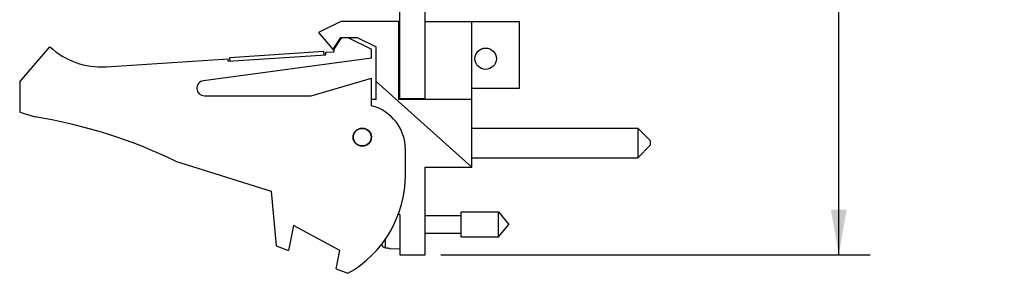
# Model space of a CAD drawing. Header units: inches. Extents: x 0.2 to 16.8, y 0.1 to 10.8.
# Tile 2 of 10: x 7.1 to 11, y 3 to 4. Entities that reach past the tile are written whole.
import ezdxf

# ---------------------------------------------------------------- set-up
doc = ezdxf.new("R2010")
doc.units = ezdxf.units.IN
doc.header["$LTSCALE"] = 0.935
doc.header["$MEASUREMENT"] = 0
doc.layers.get('0').update_dxf_attribs({"linetype": 'CONTINUOUS'})
doc.layers.add('DIMENSIONS', color=7, linetype='CONTINUOUS')
doc.styles.get("Standard").update_dxf_attribs({"font": 'txt', "width": 0.8})
doc.dimstyles.new('DIMSTYLE_1', dxfattribs={"dimtxt": 0.125, "dimasz": 0.18, "dimexe": 0.18, "dimexo": 0.0625, "dimgap": 0.09, "dimtad": 0, "dimtih": 1, "dimtoh": 1, "dimdec": 3, "dimzin": 4, "dimdsep": 46, "dimtxsty": 'STANDARD', "dimblk": '_FILLED', "dimblk1": '_FILLED', "dimblk2": '_FILLED', "dimcen": 0.09, "dimadec": 0, "dimazin": 0, "dimtp": 0.001, "dimtm": 0.001, "dimtfac": 1, "dimtdec": 3, "dimtofl": 0, "dimtmove": 0, "dimatfit": 3, "dimldrblk": '_FILLED', "dimfxl": 1, "dimtolj": 1, "dimtzin": 4, "dimarcsym": 0})

# ---------------------------------------------------------------- blocks, each defined once
blk = doc.blocks.new('_FILLED')
at = {"color": 0, "linetype": 'BYBLOCK'}
blk.add_solid([(0, 0), (-1, 0.174), (-1, -0.174)], dxfattribs=at)
blk = doc.blocks.new('*D0')
at = {"layer": 'DIMENSIONS', "color": 2, "linetype": 'CONTINUOUS'}
for p, q in [((8.7658, 8.1206), (10.4743, 8.1206)), ((10.3493, 8.1206), (10.3493, 5.745)), ((10.3493, 3.0559), (10.3493, 5.495)), ((8.7658, 3.0559), (10.4743, 3.0559))]:
    blk.add_line(p, q, dxfattribs=at)
at = {"layer": 'DIMENSIONS', "color": 2, "linetype": 'CONTINUOUS', "xscale": 0.18, "yscale": 0.18, "zscale": 0.18}
for p, rotation in [((10.3493, 8.1206), 90), ((10.3493, 3.0559), 270)]:
    blk.add_blockref('_FILLED', p, dxfattribs=dict(at, rotation=rotation))
at = {"layer": 'DIMENSIONS', "color": 2, "linetype": 'CONTINUOUS', "width": 0.8}
for s, p in [('5.065', (9.6368, 5.5575)), ('[', (10.2618, 5.5575)), ('128.64', (10.3618, 5.5575)), (']', (10.9618, 5.5575))]:
    blk.add_text(s, height=0.125, dxfattribs=at).set_placement(p)

msp = doc.modelspace()

# ---------------------------------------------------------------- linework, layer by layer
at = {"color": 7, "linetype": 'CONTINUOUS'}
for p, q in [((8.6033, 3.6776), (8.6033, 8.1206)), ((8.7033, 3.6749), (8.7033, 8.1206)), ((8.3683, 3.9849), (8.2793, 3.9419)), ((8.5983, 3.9849), (8.3683, 3.9849)), ((8.5983, 3.6749), (8.5983, 3.9849)), ((8.7033, 3.9849), (9.0793, 3.9849)), ((8.8893, 3.4059), (8.8893, 3.9849)), ((9.0793, 3.7199), (9.0793, 3.9849)), ((8.2793, 3.9419), (8.3393, 3.8719)), ((8.3393, 3.8719), (8.3725, 3.9219)), ((8.3403, 3.8794), (8.3685, 3.9219)), ((8.3685, 3.9219), (8.4325, 3.9219)), ((8.3963, 3.9219), (8.4903, 3.8749)), ((8.4325, 3.9219), (8.5083, 3.8849)), ((7.0903, 3.7449), (7.2103, 3.8849)), ((8.3403, 3.8794), (8.3403, 3.8649)), ((8.5083, 3.6749), (8.5083, 3.8849)), ((8.4903, 3.8399), (7.8213, 3.7496)), ((7.9199, 3.8273), (8.309, 3.8528)), ((7.9264, 3.8428), (8.3006, 3.8673)), ((7.9274, 3.8278), (7.9264, 3.8428)), ((8.3016, 3.8523), (8.3006, 3.8673)), ((8.3084, 3.8628), (8.3403, 3.8649)), ((8.309, 3.8528), (8.3084, 3.8628)), ((8.4903, 3.8399), (8.4903, 3.8749)), ((7.4339, 3.8055), (7.9192, 3.8373)), ((7.9199, 3.8273), (7.9192, 3.8373)), ((7.0903, 3.7449), (7.0903, 3.6249)), ((8.2503, 3.6899), (8.4903, 3.7599)), ((8.4903, 3.6499), (8.4903, 3.7599)), ((8.8893, 3.4059), (8.5083, 3.7465)), ((7.8253, 3.6899), (8.2503, 3.6899)), ((8.8893, 3.7199), (9.0793, 3.7199)), ((8.5083, 3.6749), (8.4903, 3.6749)), ((8.8893, 3.6749), (8.5983, 3.6749)), ((8.7033, 3.6776), (8.6033, 3.6776)), ((7.0903, 3.6249), (7.1523, 3.6053)), ((8.8893, 3.5612), (9.5493, 3.5612)), ((9.5493, 3.5612), (9.5993, 3.5112)), ((9.5493, 3.5612), (9.5493, 3.4432)), ((9.5493, 3.4432), (9.5993, 3.4932)), ((9.5993, 3.5112), (9.5993, 3.4932)), ((8.6253, 3.3749), (8.6253, 3.4756)), ((7.7103, 3.4296), (8.0903, 3.3099)), ((8.8893, 3.4432), (9.5493, 3.4432)), ((8.7033, 3.4059), (8.8893, 3.4059)), ((8.7033, 3.0559), (8.7033, 3.4059)), ((8.0903, 3.3099), (8.1103, 3.0929)), ((8.5971, 3.2211), (8.6033, 3.2159)), ((8.6033, 3.2159), (8.6033, 3.0559)), ((8.7033, 3.2129), (8.847, 3.2129)), ((8.847, 3.2271), (8.9951, 3.2271)), ((8.847, 3.1287), (8.847, 3.2271)), ((8.9951, 3.2271), (9.0364, 3.1779)), ((8.9951, 3.1287), (8.9951, 3.2271)), ((8.1803, 3.1736), (8.1603, 3.0736)), ((8.3643, 3.0736), (8.1803, 3.1736)), ((8.9951, 3.1287), (9.0364, 3.1779)), ((8.7033, 3.1428), (8.847, 3.1428)), ((8.5319, 3.0958), (8.5319, 3.1022)), ((8.5462, 3.0841), (8.5462, 3.1201)), ((8.847, 3.1287), (8.9951, 3.1287)), ((8.1103, 3.0929), (8.1603, 3.0736)), ((8.3497, 3.0008), (8.3643, 3.0736)), ((8.562, 3.0832), (8.562, 3.0822)), ((8.562, 3.0822), (8.6033, 3.0798)), ((8.6033, 3.0559), (8.7033, 3.0559)), ((8.3497, 3.0008), (8.3963, 2.9829))]:
    msp.add_line(p, q, dxfattribs=at)
for centre, radius in [((8.9443, 3.8373), 0.0425), ((8.4533, 3.5249), 0.0365), ((8.4533, 3.5249), 0.035)]:
    msp.add_circle(centre, radius, dxfattribs=at)
for centre, radius, start, end in [((7.4143, 4.1049), 0.3, 227.1666, 273.7467), ((8.6033, 3.8334), 0.0806, 90, 93.559), ((7.8253, 3.7199), 0.03, 97.6845, 270), ((8.6033, 3.7977), 0.0806, 266.441, 270), ((8.4453, 3.4756), 0.18, 0, 75.5225), ((6.829, 1.6053), 2.026, 64.2145, 80.8167), ((8.1753, 3.3749), 0.45, 299.4136, 360)]:
    msp.add_arc(centre, radius, start, end, dxfattribs=at)
for points in [[(8.5327, 3.0935), (8.5324, 3.0943), (8.5321, 3.095), (8.5319, 3.0958)], [(8.5462, 3.0841), (8.5454, 3.0842), (8.5445, 3.0843), (8.5437, 3.0845)], [(8.5462, 3.0841), (8.5488, 3.084), (8.5514, 3.0838), (8.5541, 3.0837)], [(8.5541, 3.0837), (8.5567, 3.0835), (8.5594, 3.0834), (8.562, 3.0832)]]:
    msp.add_open_spline(points, degree=3, dxfattribs=at)
msp.add_open_spline([(8.5437, 3.0845), (8.5429, 3.0847), (8.5414, 3.0851), (8.5391, 3.0862), (8.5371, 3.0876), (8.5353, 3.0893), (8.5339, 3.0913), (8.5331, 3.0928), (8.5327, 3.0935)], degree=3, knots=[0, 0, 0, 0, 0.166738, 0.333466, 0.500166, 0.666798, 0.833406, 1, 1, 1, 1], dxfattribs=at)

# ---------------------------------------------------------------- dimensions: what is measured, and where the dimension line sits
at = {"layer": 'DIMENSIONS', "color": 2, "linetype": 'CONTINUOUS'}
dim = msp.add_linear_dim(base=(10.3493, 8.1206), p1=(8.7658, 3.0559), p2=(8.7658, 8.1206), angle=90, dimstyle='DIMSTYLE_1', dxfattribs=at)
dim.commit()
dim.dimension.update_dxf_attribs({"geometry": '*D0', "text_midpoint": (10.3493, 5.62), "dimtype": 160})

doc.saveas('drawing.dxf')
